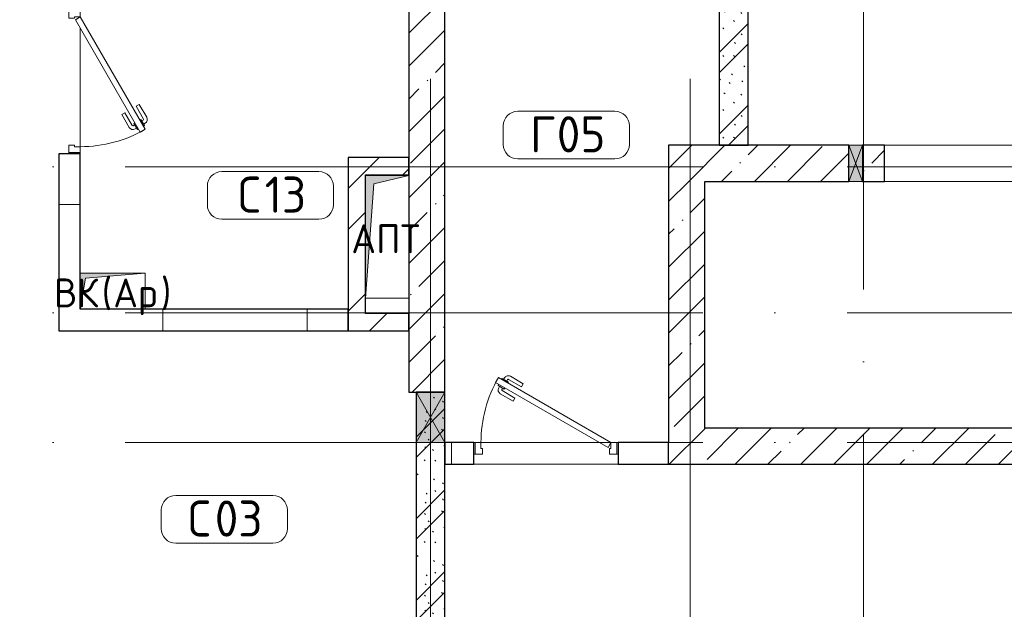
# Model space of a CAD drawing. Header units: millimetres. Extents: x -30540 to 175469, y -11730 to 122288.
# Tile 64 of 119: x 92010 to 98830, y 10195 to 14280. Entities that reach past the tile are written whole.
import ezdxf

# ---------------------------------------------------------------- set-up
doc = ezdxf.new("R2010")
doc.units = ezdxf.units.MM
doc.linetypes.add('ADSK_Линия сетки', pattern=[5000, 4000, -500, 0, -500])
for name, color, linetype, lineweight in [('A-____-NOTE-TEXT', 7, 'Continuous', 18), ('A-AREA-____-IDEN', 7, 'Continuous', 9), ('A-DOOR-____-MCUT', 7, 'Continuous', 9), ('A-DOOR-____-OTLN', 7, 'Continuous', 18), ('A-DOOR-FRAM-MCUT', 7, 'Continuous', 9), ('A-DOOR-OPNG-OTLN', 7, 'Continuous', 18), ('A-FLOR-____-OTLN', 7, 'Continuous', 18), ('A-GLAZ-____-MCUT', 7, 'Continuous', 9), ('A-GLAZ-____-OTLN', 7, 'Continuous', 18), ('A-WALL-____-MCUT', 7, 'Continuous', 40), ('A-WALL-____-OTLN', 7, 'Continuous', 18), ('A-WALL-____-PATT', 7, 'Continuous', 40), ('I-WALL-____-MCUT', 7, 'Continuous', 40), ('M-EQPM-____-OTLN', 7, 'Continuous', 18), ('S-GRID-____-OTLN', 7, 'Continuous', 9)]:
    doc.layers.add(name, color=color, linetype=linetype, lineweight=lineweight)
doc.styles.add('GOST Common', font='GOST_Common.ttf', dxfattribs={"height": 200})
doc.styles.add('GOST Common_3', font='GOST_Common.ttf', dxfattribs={"height": 250})
pattern_1 = [(45, (0, 0), (-228.0985, 228.0985), []), (45, (228.1, 0), (-228.0985, 228.0985), [403.225, -80.645, 6.706, -73.939])]
pattern_2 = [(0, (0, 0), (0, 1000), []), (90, (0, 0), (-1000, 6e-14), [])]
pattern_3 = [(135, (300.56, 377.28), (-565.6854, 6e-14), [10, -790]), (135, (349.8, 474.73), (-565.6854, 6e-14), [10, -790]), (135, (423.93, 473.06), (-565.6854, 6e-14), [10, -790]), (135, (229.92, 447.9), (-565.6854, 6e-14), [10, -790]), (135, (155.08, 447.9), (-565.6854, 6e-14), [10, -790]), (135, (114.9, 369.03), (-565.6854, 6e-14), [10, -790]), (135, (132.43, 285.8), (-565.6854, 6e-14), [10, -790]), (135, (214.66, 322), (-565.6854, 6e-14), [10, -790]), (135, (198.16, 261.88), (-565.6854, 6e-14), [10, -790]), (135, (45.2, 272.9), (-565.6854, 6e-14), [10, -790]), (135, (42.32, 336.16), (-565.6854, 6e-14), [10, -790]), (135, (92.26, 192.24), (-565.6854, 6e-14), [10, -790]), (135, (7.07, 149.2), (-565.6854, 6e-14), [10, -790]), (135, (80.6, 95.1), (-565.6854, 6e-14), [10, -790]), (135, (79.53, 36.94), (-565.6854, 6e-14), [10, -790]), (135, (153.87, 74.56), (-565.6854, 6e-14), [10, -790]), (135, (228.35, 124.8), (-565.6854, 6e-14), [10, -790]), (135, (279.75, 180.4), (-565.6854, 6e-14), [10, -790]), (135, (282.9, 31.63), (-565.6854, 6e-14), [10, -790]), (135, (377.38, 53.45), (-565.6854, 6e-14), [10, -790]), (135, (352.28, 102.7), (-565.6854, 6e-14), [10, -790]), (135, (354.05, 0), (-565.6854, 6e-14), [10, -790]), (135, (553.23, 16.45), (-565.6854, 6e-14), [10, -790]), (135, (542.38, 63.45), (-565.6854, 6e-14), [10, -790]), (135, (536.58, 239.3), (-565.6854, 6e-14), [10, -790]), (135, (475.85, 203.9), (-565.6854, 6e-14), [10, -790]), (135, (475.85, 316.54), (-565.6854, 6e-14), [10, -790]), (135, (520.8, 408.7), (-565.6854, 6e-14), [10, -790]), (135, (551.1, 470.8), (-565.6854, 6e-14), [10, -790]), (135, (235.25, 537.93), (-565.6854, 6e-14), [10, -790]), (135, (407.25, 547.65), (-565.6854, 6e-14), [10, -790]), (135, (94.5, 558.6), (-565.6854, 6e-14), [10, -790]), (135, (46.4, 532.3), (-565.6854, 6e-14), [10, -790]), (135, (85.56, 465.04), (-565.6854, 6e-14), [10, -790]), (135, (355.53, 181.14), (-565.6854, 6e-14), [10, -790]), (135, (362.23, 243.6), (-565.6854, 6e-14), [10, -790]), (135, (413.45, 344.1), (-565.6854, 6e-14), [10, -790]), (135, (286.3, 273.25), (-565.6854, 6e-14), [10, -790]), (135, (423.02, 263.72), (-565.6854, 6e-14), [10, -790]), (135, (162.94, 190.2), (-565.6854, 6e-14), [10, -790]), (135, (470.25, 120.93), (-565.6854, 6e-14), [10, -790]), (135, (484.48, 9.78), (-565.6854, 6e-14), [10, -790]), (45, (0, 212.13), (-565.6854, 0), []), (45, (212.13, 0), (-565.6854, 0), []), (45, (353.55, 0), (-565.6854, 0), []), (45, (0, 353.55), (-565.6854, 0), [])]
pattern_4 = [(45, (0, 0), (-424.264, 424.264), []), (45, (0, 282.8), (-424.264, 424.264), [])]

# ---------------------------------------------------------------- blocks, each defined once
blk = doc.blocks.new('КР-Проем - Настраиваемый-3280560-01 ЭО')
at = {"layer": 'A-DOOR-OPNG-OTLN', "color": 254, "lineweight": 13, "true_color": 0xcccccc}
for p, q in [((-700, 125), (700, 125)), ((-700, -125), (700, -125))]:
    blk.add_line(p, q, dxfattribs=at)
blk = doc.blocks.new('АР_Дверь однопольная - 1000х2100h_900__Глухая_1 эт_аренда-4111396-01 ЭО')
at = {"layer": 'A-DOOR-____-MCUT', "color": 254, "lineweight": 15, "true_color": 0xcccccc}
for p, q in [((329.4, 525), (-450, 75)), ((-430, 40.4), (349.4, 490.4)), ((349.4, 490.4), (329.4, 525)), ((-450, 75), (-430, 40.4))]:
    blk.add_line(p, q, dxfattribs=at)
at = {"layer": 'A-DOOR-____-OTLN', "color": 254, "lineweight": 5, "true_color": 0xcccccc}
for p, q in [((157.2, 483.3), (246, 534.6)), ((169.7, 461.7), (157.2, 483.3)), ((169.7, 461.7), (258.5, 512.9)), ((303.8, 519.4), (260.5, 494.4)), ((260.5, 494.4), (264.5, 487.5)), ((271.3, 500.7), (265.3, 511.1)), ((292.9, 513.2), (286.9, 523.6)), ((307.8, 512.5), (303.8, 519.4)), ((327.8, 477.9), (331.8, 470.9)), ((214.7, 383.7), (303.5, 435)), ((227.2, 362.1), (316, 413.3)), ((288.5, 445.9), (284.5, 452.9)), ((331.8, 470.9), (288.5, 445.9)), ((299.3, 452.2), (305.3, 441.8)), ((320.9, 464.7), (327, 454.3)), ((214.7, 383.7), (227.2, 362.1))]:
    blk.add_line(p, q, dxfattribs=at)
for centre, radius, start, end in [((261, 508.6), 30, 30, 120), ((261, 508.6), 4.99, 30, 120), ((301, 439.3), 4.99, 300, 30), ((301, 439.3), 30, 300, 30)]:
    blk.add_arc(centre, radius, start, end, dxfattribs=at)
at = {"layer": 'A-DOOR-____-OTLN', "color": 254, "lineweight": 13, "true_color": 0xcccccc}
blk.add_arc((-450, 75), 900, 360, 30, dxfattribs=at)
at = {"layer": 'A-DOOR-FRAM-MCUT', "color": 254, "lineweight": 15, "true_color": 0xcccccc}
for p, q in [((-490, 75), (-500, 75)), ((-450, 75), (-490, 75)), ((-490, 75), (-490, -5)), ((-450, 35), (-450, 75)), ((490, 75), (450, 75)), ((450, 75), (450, 35)), ((490, -5), (490, 75)), ((490, 75), (500, 75)), ((-440, 35), (-450, 35)), ((-440, -5), (-440, 35)), ((450, 35), (440, 35)), ((440, 35), (440, -5)), ((-490, -5), (-500, -5)), ((-490, -5), (-440, -5)), ((440, -5), (490, -5)), ((490, -5), (500, -5))]:
    blk.add_line(p, q, dxfattribs=at)
blk = doc.blocks.new('АР_Дверь однопольная - 1000х2100h_900__Глухая_1 эт_аренда-4139301-01 ЭО')
at = {"layer": 'A-DOOR-____-MCUT', "color": 254, "lineweight": 15, "true_color": 0xcccccc}
for p, q in [((-329.4, 525), (-349.4, 490.4)), ((-349.4, 490.4), (430, 40.4)), ((450, 75), (-329.4, 525)), ((430, 40.4), (450, 75))]:
    blk.add_line(p, q, dxfattribs=at)
at = {"layer": 'A-DOOR-____-OTLN', "color": 254, "lineweight": 5, "true_color": 0xcccccc}
for p, q in [((-327.8, 477.9), (-331.8, 470.9)), ((-307.8, 512.5), (-303.8, 519.4)), ((-303.8, 519.4), (-260.5, 494.4)), ((-292.9, 513.2), (-286.9, 523.6)), ((-271.3, 500.7), (-265.3, 511.1)), ((-260.5, 494.4), (-264.5, 487.5)), ((-169.7, 461.7), (-258.5, 512.9)), ((-157.2, 483.3), (-246, 534.6)), ((-169.7, 461.7), (-157.2, 483.3)), ((-331.8, 470.9), (-288.5, 445.9)), ((-320.9, 464.7), (-327, 454.3)), ((-227.2, 362.1), (-316, 413.3)), ((-299.3, 452.2), (-305.3, 441.8)), ((-214.7, 383.7), (-303.5, 435)), ((-288.5, 445.9), (-284.5, 452.9)), ((-214.7, 383.7), (-227.2, 362.1))]:
    blk.add_line(p, q, dxfattribs=at)
at = {"layer": 'A-DOOR-____-OTLN', "color": 254, "lineweight": 13, "true_color": 0xcccccc}
blk.add_arc((450, 75), 900, 150, 180, dxfattribs=at)
at = {"layer": 'A-DOOR-____-OTLN', "color": 254, "lineweight": 5, "true_color": 0xcccccc}
for centre, radius, start, end in [((-261, 508.6), 30, 60, 150), ((-261, 508.6), 4.99, 60, 150), ((-301, 439.3), 30, 150, 240), ((-301, 439.3), 4.99, 150, 240)]:
    blk.add_arc(centre, radius, start, end, dxfattribs=at)
at = {"layer": 'A-DOOR-FRAM-MCUT', "color": 254, "lineweight": 15, "true_color": 0xcccccc}
for p, q in [((-490, 75), (-500, 75)), ((-450, 75), (-490, 75)), ((-490, 75), (-490, -5)), ((-450, 35), (-450, 75)), ((490, 75), (450, 75)), ((450, 75), (450, 35)), ((490, -5), (490, 75)), ((490, 75), (500, 75)), ((-440, 35), (-450, 35)), ((-440, -5), (-440, 35)), ((450, 35), (440, 35)), ((440, 35), (440, -5)), ((-490, -5), (-500, -5)), ((-490, -5), (-440, -5)), ((440, -5), (490, -5)), ((490, -5), (500, -5))]:
    blk.add_line(p, q, dxfattribs=at)
blk = doc.blocks.new('АР_Отверстие прямоугольное - ОВВ-4134477-01 ЭО')
at = {"layer": 'A-GLAZ-____-OTLN', "lineweight": 13, "true_color": 0xf9f9f9}
blk.add_hatch(color=7, dxfattribs=at).paths.add_polyline_path([(300, -100), (300, 100), (-50, 100), (-50, -100)])
at = {"layer": 'A-GLAZ-____-MCUT', "color": 254, "lineweight": 15, "true_color": 0xcccccc}
for p, q in [((-50, 100), (-50, -100)), ((300, 100), (300, -100))]:
    blk.add_line(p, q, dxfattribs=at)
at = {"layer": 'A-GLAZ-____-OTLN', "color": 254, "lineweight": 5, "true_color": 0xcccccc}
for p, q in [((300, 100), (-50, -100)), ((-50, 100), (300, -100))]:
    blk.add_line(p, q, dxfattribs=at)
at = {"layer": 'A-GLAZ-____-OTLN', "color": 254, "lineweight": 13, "true_color": 0xcccccc}
for p, q in [((300, 100), (-50, 100)), ((-50, 100), (-50, -100)), ((300, -100), (300, 100)), ((-50, -100), (300, -100))]:
    blk.add_line(p, q, dxfattribs=at)
blk = doc.blocks.new('АР_Отверстие прямоугольное - ЭОМ-3758563-01 ЭО')
at = {"layer": 'A-GLAZ-____-OTLN', "lineweight": 13, "true_color": 0xf9f9f9}
blk.add_hatch(color=7, dxfattribs=at).paths.add_polyline_path([(172.5, 125), (77.5, 125), (77.5, -125), (172.5, -125)])
at = {"layer": 'A-GLAZ-____-MCUT', "color": 254, "lineweight": 15, "true_color": 0xcccccc}
for p, q in [((77.5, 125), (77.5, -125)), ((172.5, 125), (172.5, -125))]:
    blk.add_line(p, q, dxfattribs=at)
at = {"layer": 'A-GLAZ-____-OTLN', "color": 254, "lineweight": 5, "true_color": 0xcccccc}
for p, q in [((172.5, 125), (77.5, -125)), ((77.5, 125), (172.5, -125))]:
    blk.add_line(p, q, dxfattribs=at)
at = {"layer": 'A-GLAZ-____-OTLN', "color": 254, "lineweight": 13, "true_color": 0xcccccc}
for p, q in [((172.5, 125), (77.5, 125)), ((77.5, 125), (77.5, -125)), ((172.5, -125), (172.5, 125)), ((77.5, -125), (172.5, -125))]:
    blk.add_line(p, q, dxfattribs=at)
blk = doc.blocks.new('АР_Канал вертикальный прямоугольный - ВК_Ар_-2076498-01 ЭО')
at = {"layer": 'M-EQPM-____-OTLN', "lineweight": 13, "true_color": 0xe2e2e2}
blk.add_hatch(color=254, dxfattribs=at).paths.add_polyline_path([(-225, -125), (-190, 90), (225, 125), (-225, 125)])
at = {"layer": 'M-EQPM-____-OTLN', "color": 253, "lineweight": 13, "true_color": 0xaaaaaa}
for p, q in [((225, 125), (-225, 125)), ((-225, 125), (-225, -125)), ((225, 125), (-225, 125)), ((-225, 125), (-225, -125)), ((-225, -125), (-225, 125)), ((-225, 125), (225, 125)), ((-225, -125), (-190, 90)), ((-225, -125), (-190, 90)), ((-190, 90), (225, 125)), ((-190, 90), (225, 125)), ((225, -125), (225, 125)), ((225, 125), (225, -125)), ((-225, -125), (225, -125)), ((225, -125), (-225, -125))]:
    blk.add_line(p, q, dxfattribs=at)
blk = doc.blocks.new('АР_Канал вертикальный прямоугольный - АПТ-2556446-01 ЭО')
at = {"layer": 'M-EQPM-____-OTLN', "lineweight": 13, "true_color": 0xe2e2e2}
blk.add_hatch(color=254, dxfattribs=at).paths.add_polyline_path([(-150, -425), (-92.5, 367.5), (150, 425), (-150, 425), (-150, 118)])
at = {"layer": 'M-EQPM-____-OTLN', "color": 253, "lineweight": 13, "true_color": 0xaaaaaa}
for p, q in [((150, 425), (-150, 425)), ((-150, 425), (-150, -425)), ((150, 425), (-150, 425)), ((-150, 425), (-150, -425)), ((-150, -425), (-150, 425)), ((-150, 425), (150, 425)), ((-92.5, 367.5), (150, 425)), ((-92.5, 367.5), (150, 425)), ((150, -425), (150, 425)), ((150, 425), (150, -425)), ((-150, -425), (-92.5, 367.5)), ((-150, -425), (-92.5, 367.5)), ((-150, -425), (150, -425)), ((150, -425), (-150, -425))]:
    blk.add_line(p, q, dxfattribs=at)
blk = doc.blocks.new('Наметкина 10_РД_АР_К4_отсоединено_rvt-1-01 ЭО')
at = {"layer": 'A-WALL-____-PATT', "lineweight": 5, "true_color": 0xcccccc}
h = blk.add_hatch(dxfattribs=at)
h.set_pattern_fill('FP_88', color=254, style=0, pattern_type=2)
h.set_pattern_definition(pattern_1)
h.paths.add_polyline_path([(94705.3, 11700), (94955.3, 11700), (94955.3, 23350), (94705.3, 23350), (94705.3, 12893)])
h = blk.add_hatch(dxfattribs=at)
h.set_pattern_fill('FP_106', color=254, style=0, pattern_type=2)
h.set_pattern_definition(pattern_2)
h.paths.add_polyline_path([(92430.3, 12125), (92430.3, 13350), (92280.3, 13350), (92280.3, 12125)])
h.paths.add_polyline_path([(92280.3, 14350), (92430.3, 14350), (92430.3, 14700), (92280.3, 14700)])
h.paths.add_polyline_path([(92280.3, 15700), (92430.3, 15700), (92430.3, 16450), (92280.3, 16450), (92280.3, 15784.3)])
h.paths.add_polyline_path([(92430.3, 17450), (92430.3, 18040), (92280.3, 18040), (92280.3, 17450)])
h.paths.add_polyline_path([(92430.3, 19040), (92430.3, 23200), (92280.3, 23200), (92280.3, 19040)])
h = blk.add_hatch(dxfattribs=at)
h.set_pattern_fill('FP_105', color=254, style=0, pattern_type=2)
h.set_pattern_definition(pattern_3)
h.paths.add_polyline_path([(97055.3, 13410), (97055.3, 15200), (96855.3, 15200), (96855.3, 13410)])
h = blk.add_hatch(dxfattribs=at)
h.set_pattern_fill('FP_88', color=254, style=0, pattern_type=2)
h.set_pattern_definition(pattern_1)
h.paths.add_polyline_path([(99555.3, 13160), (99555.3, 13410), (99400.3, 13410), (99400.3, 13160)])
h.paths.add_polyline_path([(96755.3, 13160), (97752.8, 13160), (97752.8, 13410), (96505.3, 13410), (96505.3, 13160)])
h.paths.add_polyline_path([(97847.8, 13160), (98000.3, 13160), (98000.3, 13410), (97847.8, 13410)])
h = blk.add_hatch(dxfattribs=at)
h.set_pattern_fill('FP_104', color=254, style=0, pattern_type=2)
h.set_pattern_definition(pattern_4)
h.paths.add_polyline_path([(94705.3, 13205), (94705.3, 13325), (94285.3, 13325), (94285.3, 13205), (94405.3, 13205)])
h = blk.add_hatch(dxfattribs=at)
h.set_pattern_fill('FP_104', color=254, style=0, pattern_type=2)
h.set_pattern_definition(pattern_4)
h.paths.add_polyline_path([(94405.3, 12245), (94405.3, 13205), (94285.3, 13205), (94285.3, 12245)])
h = blk.add_hatch(dxfattribs=at)
h.set_pattern_fill('FP_88', color=254, style=0, pattern_type=2)
h.set_pattern_definition(pattern_1)
h.paths.add_polyline_path([(96755.3, 11200), (96755.3, 13160), (96505.3, 13160), (96505.3, 11200)])
h = blk.add_hatch(dxfattribs=at)
h.set_pattern_fill('FP_106', color=254, style=0, pattern_type=2)
h.set_pattern_definition(pattern_2)
h.paths.add_polyline_path([(94285.3, 12125), (94285.3, 12275), (92430.3, 12275), (92430.3, 12125), (93945.1, 12125)])
h = blk.add_hatch(dxfattribs=at)
h.set_pattern_fill('FP_104', color=254, style=0, pattern_type=2)
h.set_pattern_definition(pattern_4)
h.paths.add_polyline_path([(94705.3, 12125), (94705.3, 12245), (94285.3, 12245), (94285.3, 12125)])
h = blk.add_hatch(dxfattribs=at)
h.set_pattern_fill('FP_105', color=254, style=0, pattern_type=2)
h.set_pattern_definition(pattern_3)
h.paths.add_polyline_path([(94755.3, 6600), (94955.3, 6600), (94955.3, 11700), (94755.3, 11700), (94755.3, 7110.4)])
h = blk.add_hatch(dxfattribs=at)
h.set_pattern_fill('FP_88', color=254, style=0, pattern_type=2)
h.set_pattern_definition(pattern_1)
h.paths.add_polyline_path([(99555.3, 11200), (99555.3, 11450), (96755.3, 11450), (96755.3, 11200), (98024.5, 11200)])
h = blk.add_hatch(dxfattribs=at)
h.set_pattern_fill('FP_106', color=254, style=0, pattern_type=2)
h.set_pattern_definition(pattern_2)
h.paths.add_polyline_path([(95155.3, 11200), (95155.3, 11350), (94955.3, 11350), (94955.3, 11200)])
h.paths.add_polyline_path([(96505.3, 11200), (96505.3, 11350), (96155.3, 11350), (96155.3, 11200)])
at = {"layer": 'A-FLOR-____-OTLN', "color": 254, "lineweight": 13, "true_color": 0xcccccc}
for p, q in [((92430.3, 13400), (92430.3, 14220)), ((98000.3, 13410), (99400.3, 13410)), ((92430.3, 13350), (92430.3, 13360)), ((94755.3, 11700), (94705.3, 11700)), ((94955.3, 11350), (95155.3, 11350)), ((96155.3, 11200), (95155.3, 11200))]:
    blk.add_line(p, q, dxfattribs=at)
at = {"layer": 'A-WALL-____-MCUT', "color": 254, "lineweight": 30, "true_color": 0xcccccc}
for p, q in [((94955.3, 11700), (94955.3, 14700)), ((94705.3, 14450), (94705.3, 11700)), ((97752.8, 13410), (96505.3, 13410)), ((96505.3, 13410), (96505.3, 13160)), ((97752.8, 13160), (97752.8, 13410)), ((98000.3, 13410), (97847.8, 13410)), ((97847.8, 13410), (97847.8, 13160)), ((98000.3, 13160), (98000.3, 13410)), ((92430.3, 13350), (92280.3, 13350)), ((92280.3, 13350), (92280.3, 12125)), ((92430.3, 12275), (92430.3, 13350)), ((96505.3, 13160), (96505.3, 11350)), ((96755.3, 13160), (97752.8, 13160)), ((96755.3, 11450), (96755.3, 13160)), ((97847.8, 13160), (98000.3, 13160)), ((94285.3, 12275), (92430.3, 12275)), ((94285.3, 12125), (94285.3, 12275)), ((92280.3, 12125), (92430.3, 12125)), ((92430.3, 12125), (94285.3, 12125)), ((94705.3, 11700), (94755.3, 11700)), ((94755.3, 11700), (94955.3, 11700)), ((94955.3, 11700), (94755.3, 11700)), ((99555.3, 11450), (96755.3, 11450)), ((95155.3, 11350), (94955.3, 11350)), ((94955.3, 11350), (94955.3, 11200)), ((95155.3, 11200), (95155.3, 11350)), ((96505.3, 11350), (96155.3, 11350)), ((96155.3, 11350), (96155.3, 11200)), ((96505.3, 11200), (96505.3, 11350)), ((94955.3, 11200), (95155.3, 11200)), ((96155.3, 11200), (96505.3, 11200)), ((96505.3, 11200), (96755.3, 11200)), ((96755.3, 11200), (99555.3, 11200))]:
    blk.add_line(p, q, dxfattribs=at)
at = {"layer": 'A-WALL-____-OTLN', "color": 254, "lineweight": 13, "true_color": 0xcccccc}
for p, q in [((97752.8, 13410), (97847.8, 13410)), ((97847.8, 13160), (97752.8, 13160))]:
    blk.add_line(p, q, dxfattribs=at)
at = {"layer": 'I-WALL-____-MCUT', "color": 254, "lineweight": 30, "true_color": 0xcccccc}
for p, q in [((96855.3, 15200), (96855.3, 13410)), ((97055.3, 13410), (97055.3, 15200)), ((96855.3, 13410), (97055.3, 13410)), ((94705.3, 13325), (94285.3, 13325)), ((94285.3, 13325), (94285.3, 13205)), ((94705.3, 13205), (94705.3, 13325)), ((94285.3, 13205), (94285.3, 12245)), ((94405.3, 12245), (94405.3, 13205)), ((94405.3, 13205), (94705.3, 13205)), ((94285.3, 12245), (94285.3, 12125)), ((94705.3, 12245), (94405.3, 12245)), ((94705.3, 12125), (94705.3, 12245)), ((94285.3, 12125), (94705.3, 12125)), ((94755.3, 11700), (94755.3, 11350)), ((94955.3, 11350), (94955.3, 11700)), ((94755.3, 11350), (94755.3, 9685)), ((94955.3, 9685), (94955.3, 11350))]:
    blk.add_line(p, q, dxfattribs=at)
at = {"layer": 'A-DOOR-____-OTLN', "color": 254, "lineweight": 13, "true_color": 0xcccccc, "rotation": 269.9999999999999}
blk.add_blockref('АР_Дверь однопольная - 1000х2100h_900__Глухая_1 эт_аренда-4111396-01 ЭО', (92355.3, 13850), dxfattribs=at)
at = {"layer": 'A-DOOR-____-OTLN', "color": 254, "lineweight": 13, "true_color": 0xcccccc}
for name, p in [('КР-Проем - Настраиваемый-3280560-01 ЭО', (98700.3, 13285)), ('АР_Дверь однопольная - 1000х2100h_900__Глухая_1 эт_аренда-4139301-01 ЭО', (95655.3, 11275))]:
    blk.add_blockref(name, p, dxfattribs=at)
at = {"layer": 'A-GLAZ-____-OTLN', "color": 254, "lineweight": 13, "true_color": 0xcccccc}
for name, p, rotation in [('АР_Отверстие прямоугольное - ЭОМ-3758563-01 ЭО', (97925.3, 13285), 180), ('АР_Отверстие прямоугольное - ОВВ-4134477-01 ЭО', (94855.3, 11650), 269.9999999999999)]:
    blk.add_blockref(name, p, dxfattribs=dict(at, rotation=rotation))
at = {"layer": 'M-EQPM-____-OTLN', "color": 253, "lineweight": 5, "true_color": 0xaaaaaa}
for name, p in [('АР_Канал вертикальный прямоугольный - АПТ-2556446-01 ЭО', (94555.3, 12775)), ('АР_Канал вертикальный прямоугольный - ВК_Ар_-2076498-01 ЭО', (92655.3, 12400))]:
    blk.add_blockref(name, p, dxfattribs=at)
at = {"layer": 'A-____-NOTE-TEXT', "color": 253, "lineweight": 5, "true_color": 0xaaaaaa, "char_height": 200, "attachment_point": 1, "style": 'GOST Common'}
for s, insert, width in [('АПТ', (94307.1, 12862.2), 609.282), ('ВК', (92248.1, 12487.2), 400.844), ('\\fGOST Common|b0|i0|c204|p34|;(', (92578.8, 12487.2), 96.203), ('Ар', (92658.2, 12487.2), 400.844), ('\\fGOST Common|b0|i0|c204|p34|;)', (92988.9, 12487.2), 96.203)]:
    blk.add_mtext(s, dxfattribs=dict(at, insert=insert, width=width))
blk = doc.blocks.new('Марка помещения 2 - Марка помещения 2-1605974-01 ЭО')
at = {"layer": 'A-AREA-____-IDEN', "color": 253, "true_color": 0xaaaaaa}
for p, q in [((-1.797, 0.841), (1.569, 0.841)), ((-2.297, -0.309), (-2.297, 0.341)), ((2.069, 0.341), (2.069, -0.309)), ((1.569, -0.809), (-1.797, -0.809))]:
    blk.add_line(p, q, dxfattribs=at)
for centre, start, end in [((-1.797, 0.341), 90, 180), ((1.569, 0.341), 0, 90), ((-1.797, -0.309), 180, 270), ((1.569, -0.309), 270, 360)]:
    blk.add_arc(centre, 0.5, start, end, dxfattribs=at)

msp = doc.modelspace()

# ---------------------------------------------------------------- linework, layer by layer
at = {"layer": 'S-GRID-____-OTLN', "color": 253, "linetype": 'ADSK_Линия сетки', "true_color": 0xaaaaaa}
for p, q in [((94855.3, -10130.4), (94855.3, 56550)), ((96655.3, -10130.4), (96655.3, 56550)), ((97855.3, -7590.4), (97855.3, 56550)), ((111741.6, 13260), (81129.2, 13260)), ((111741.6, 12250), (81129.2, 12250)), ((111741.6, 11350), (78589.2, 11350))]:
    msp.add_line(p, q, dxfattribs=at)

# ---------------------------------------------------------------- block references
at = {"lineweight": 5}
msp.add_blockref('Наметкина 10_РД_АР_К4_отсоединено_rvt-1-01 ЭО', (0, 0), dxfattribs=at)
at = {"layer": 'A-AREA-____-IDEN', "color": 253, "true_color": 0xaaaaaa, "xscale": 199.9999999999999, "yscale": 199.9999999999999, "zscale": 199.9999999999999}
for p in [(95819.3, 13477.2), (93769.5, 13059.2), (93450.5, 10815.2)]:
    msp.add_blockref('Марка помещения 2 - Марка помещения 2-1605974-01 ЭО', p, dxfattribs=at)

# ---------------------------------------------------------------- texts
at = {"layer": 'A-AREA-____-IDEN', "color": 253, "true_color": 0xaaaaaa, "char_height": 250, "attachment_point": 1, "style": 'GOST Common_3'}
for s, insert, width in [('\\fGOST Common|b0|i0|c204|p34|;Г', (95544.8, 13610.9), 224.472), ('05', (95730.1, 13610.9), 448.945), ('\\fGOST Common|b0|i0|c204|p34|;С', (93522, 13192.9), 224.472), ('13', (93707.2, 13192.9), 384.81), ('\\fGOST Common|b0|i0|c204|p34|;С', (93176, 10948.9), 224.472), ('03', (93361.2, 10948.9), 448.945)]:
    msp.add_mtext(s, dxfattribs=dict(at, insert=insert, width=width))

doc.saveas('drawing.dxf')
